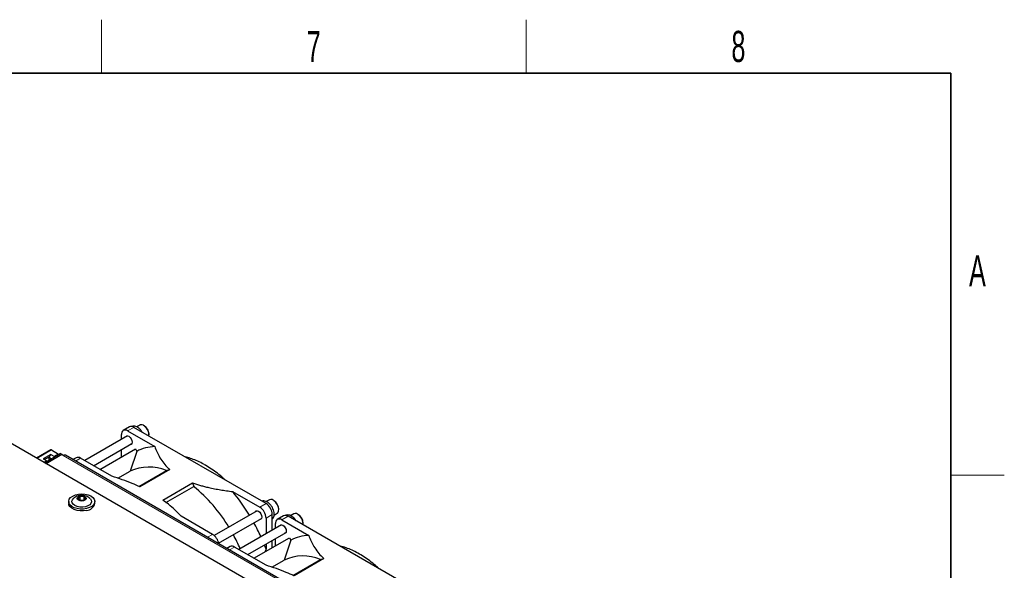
# Paper-space layout 'Blatt4' of a CAD drawing. Header units: millimetres. Extents: x 5 to 418, y 2 to 292.
# Tile 70 of 70: x 303 to 414, y 227 to 288. Entities that reach past the tile are written whole.
import ezdxf

# ---------------------------------------------------------------- set-up
doc = ezdxf.new("R2010")
doc.units = ezdxf.units.MM
doc.layers.add('SLD-0', color=7, linetype='Continuous')
doc.styles.add('SLDTEXTSTYLE1', font='TXT', dxfattribs={"width": 0.605})

psp = doc.layouts.new('Blatt4')

# ---------------------------------------------------------------- linework, layer by layer
at = {"color": 7, "linetype": 'Continuous', "lineweight": 25}
for p, q in [((340.08, 219.02), (283.16, 251.88)), ((315.63, 242.69), (314.92, 242.28)), ((330.98, 234.07), (316.13, 242.64)), ((316.78, 242.9), (316.43, 242.7)), ((317.29, 242.82), (317.21, 242.86)), ((315.41, 241.68), (310.59, 238.9)), ((314.72, 241.28), (314.72, 241.83)), ((315.42, 242.23), (318.47, 240.48)), ((317.83, 241.79), (317.83, 241.87)), ((311.59, 238.32), (315.91, 240.81)), ((306.79, 240.11), (305.17, 239.17)), ((306.79, 239.59), (305.93, 239.1)), ((306.06, 238.66), (307.82, 239.68)), ((306.58, 239.3), (306.08, 239.01)), ((306.23, 238.56), (308, 239.58)), ((308.02, 239.57), (306.25, 238.55)), ((306.58, 239.3), (306.79, 239.59)), ((306.58, 239.26), (306.58, 239.3)), ((306.84, 239.11), (306.58, 239.26)), ((306.58, 238.97), (306.58, 239.26)), ((306.79, 239.59), (307.19, 239.36)), ((306.86, 240.1), (307.66, 239.63)), ((307.66, 239.63), (307.19, 239.36)), ((307.19, 239.36), (307.19, 239.32)), ((307.66, 239.63), (307.66, 239.59)), ((308, 239.58), (307.82, 239.68)), ((308, 239.58), (308, 239.56)), ((308.18, 239.48), (308.02, 239.57)), ((342.37, 219.91), (308.43, 239.5)), ((309.62, 239.22), (309.27, 239.02)), ((313.65, 237.13), (310.12, 239.17)), ((312.3, 237.91), (316.29, 240.21)), ((314.72, 239.31), (314.72, 240.13)), ((316.44, 239.94), (315.69, 237.7)), ((316.29, 240.21), (316.44, 239.94)), ((305.93, 239.1), (306.34, 238.86)), ((306.34, 238.86), (306.02, 238.68)), ((306.34, 238.86), (306.34, 238.82)), ((314.32, 236.91), (315.69, 237.7)), ((316.69, 236), (319.78, 237.78)), ((320.17, 237.88), (316.81, 235.94)), ((319.78, 237.78), (320.17, 237.88)), ((319.38, 234.46), (322.73, 236.4)), ((319.7, 234.19), (322.85, 236)), ((322.73, 236.4), (322.85, 236)), ((310.1, 234.87), (309.83, 234.68)), ((310.53, 234.84), (310.1, 234.87)), ((310.1, 234.46), (310.1, 234.87)), ((310.69, 234.61), (310.53, 234.84)), ((310.53, 234.49), (310.53, 234.84)), ((327.23, 235.42), (330.27, 233.66)), ((308.79, 234.29), (308.79, 234.09)), ((309.83, 234.68), (309.99, 234.44)), ((309.99, 234.44), (310.42, 234.41)), ((310.07, 234.44), (310.1, 234.46)), ((310.1, 234.46), (310.46, 234.44)), ((310.1, 234.46), (310.11, 234.44)), ((310.42, 234.41), (310.69, 234.61)), ((311.74, 234.09), (311.74, 234.29)), ((331.36, 234.48), (331.01, 234.28)), ((331.87, 234.4), (331.8, 234.44)), ((324.97, 230.6), (321.44, 232.64)), ((329.99, 233.26), (325.15, 230.47)), ((331.69, 231.07), (331.69, 232.84)), ((331.89, 232.77), (332.24, 232.97)), ((332.96, 232.69), (332.25, 232.28)), ((332.42, 233.37), (332.42, 233.45)), ((348.3, 224.07), (333.46, 232.64)), ((334.1, 232.9), (333.75, 232.7)), ((334.61, 232.82), (334.54, 232.86)), ((325.65, 229.6), (330.49, 232.39)), ((332.73, 231.68), (327.92, 228.9)), ((330.98, 232.44), (330.98, 230.67)), ((332.04, 231.28), (332.04, 231.82)), ((332.75, 232.23), (335.79, 230.48)), ((335.16, 231.79), (335.16, 231.87)), ((328.92, 228.32), (333.23, 230.81)), ((326.95, 229.22), (326.59, 229.02)), ((329.63, 227.91), (333.61, 230.21)), ((330.98, 229.51), (330.98, 228.92)), ((331.69, 229.1), (331.69, 229.92)), ((332.04, 229.31), (332.04, 230.12)), ((333.77, 229.94), (333.01, 227.7)), ((333.61, 230.21), (333.77, 229.94)), ((330.98, 227.13), (327.45, 229.17)), ((330.98, 228.92), (330.86, 228.62)), ((331.65, 226.91), (333.01, 227.7)), ((334.01, 225.99), (337.1, 227.78)), ((337.49, 227.88), (334.14, 225.94)), ((337.1, 227.78), (337.49, 227.88))]:
    psp.add_line(p, q, dxfattribs=at)
at = {"color": 7, "linetype": 'Continuous', "lineweight": 18}
for p, q in [((316.13, 242.64), (315.42, 242.23)), ((306.86, 240.1), (305.21, 239.15)), ((308.18, 239.48), (342.12, 219.88)), ((310.12, 239.17), (309.56, 238.85)), ((330.27, 233.66), (330.98, 234.07)), ((331.69, 232.84), (330.98, 232.44)), ((333.46, 232.64), (332.75, 232.23)), ((324.41, 230.28), (324.97, 230.6)), ((327.45, 229.17), (326.88, 228.85))]:
    psp.add_line(p, q, dxfattribs=at)
at = {"color": 7, "linetype": 'Continuous', "lineweight": 25, "flags": 128}
for points in [[(315.21, 241.56), (315.29, 241.65), (315.41, 241.68), (315.56, 241.63), (315.7, 241.51), (315.83, 241.34), (315.91, 241.15), (315.94, 240.97)], [(315.94, 240.97), (315.91, 240.82), (315.83, 240.72), (315.71, 240.7)], [(310.81, 233.5), (310.45, 233.45), (310.08, 233.45), (309.73, 233.5), (309.4, 233.6), (309.13, 233.75), (308.93, 233.93), (308.81, 234.13), (308.79, 234.34), (308.86, 234.55), (309.01, 234.75), (309.25, 234.91), (309.55, 235.04), (309.89, 235.12), (310.26, 235.15), (310.62, 235.12), (310.97, 235.04), (311.27, 234.92), (311.5, 234.75), (311.66, 234.56), (311.73, 234.35), (311.71, 234.14), (311.6, 233.93), (311.4, 233.75), (311.13, 233.61), (310.81, 233.5)], [(310.45, 234.37), (310.26, 234.35), (310.07, 234.38), (309.9, 234.44), (309.8, 234.53), (309.76, 234.64), (309.8, 234.75), (309.91, 234.85), (310.08, 234.91), (310.27, 234.93), (310.46, 234.91), (310.62, 234.84), (310.73, 234.75), (310.76, 234.64), (310.72, 234.53), (310.61, 234.43), (310.45, 234.37)], [(310.81, 233.3), (310.45, 233.25), (310.08, 233.24), (309.73, 233.3), (309.4, 233.4), (309.13, 233.54), (308.93, 233.72), (308.81, 233.93), (308.79, 234.09)], [(310.67, 233.7), (310.37, 233.66), (310.05, 233.67), (309.76, 233.73), (309.5, 233.83), (309.31, 233.98), (309.19, 234.14), (309.16, 234.32), (309.22, 234.5), (309.29, 234.59)], [(311.23, 234.59), (311.33, 234.44), (311.36, 234.26), (311.3, 234.09), (311.16, 233.93), (310.94, 233.8), (310.67, 233.7)], [(332.24, 232.97), (332.31, 233.03), (332.4, 233.2), (332.42, 233.42), (332.37, 233.68), (332.26, 233.94), (332.1, 234.18), (331.91, 234.37)], [(329.79, 233.14), (329.87, 233.23), (330, 233.26), (330.14, 233.21), (330.29, 233.09), (330.41, 232.92), (330.49, 232.73), (330.52, 232.55)], [(330.52, 232.55), (330.49, 232.4), (330.41, 232.3), (330.29, 232.28)], [(332.53, 231.56), (332.61, 231.65), (332.74, 231.68), (332.88, 231.63), (333.03, 231.51), (333.15, 231.34), (333.23, 231.15), (333.26, 230.97)], [(333.26, 230.97), (333.23, 230.82), (333.15, 230.72), (333.03, 230.7)], [(330.98, 228.92), (330.83, 229.33), (330.8, 229.41)]]:
    psp.add_lwpolyline(points, dxfattribs=at)
at = {"color": 7, "linetype": 'Continuous', "lineweight": 25}
for centre, radius, start, end in [((315.84, 242.23), 0.503, 54.3824, 114.3071), ((316.96, 242.44), 0.502, 44.1271, 111.7166), ((316.66, 241.82), 1.17, 2.1839, 57.8107), ((316.53, 241.76), 1.29, 355.7417, 52.4031), ((315.15, 241.9), 0.437, 50.7967, 189.214), ((318.63, 235.77), 4.71, 92.0026, 117.6828), ((306.82, 240.05), 0.0629, 54.3824, 114.3071), ((308.32, 239.27), 0.251, 65.6929, 125.6176), ((309.83, 238.76), 0.503, 54.3824, 114.3071), ((317.82, 233.11), 5.06, 67.2415, 114.9535), ((311.58, 222.27), 17.76, 30.9975, 50.6326), ((310.34, 221.37), 21.97, 31.2219, 39.7469), ((310.74, 234.32), 1.02, 273.9758, 346.9699), ((329.45, 232.37), 1.54, 2.6055, 57.3945), ((330.15, 232.77), 1.54, 2.6055, 57.3945), ((331.55, 234.02), 0.502, 44.1271, 111.7166), ((331.24, 233.4), 1.17, 2.1839, 57.8107), ((333.16, 232.23), 0.503, 54.3824, 114.3071), ((334.29, 232.44), 0.502, 44.1271, 111.7166), ((333.98, 231.82), 1.17, 2.1839, 57.8107), ((333.86, 231.76), 1.29, 355.7417, 52.4031), ((310.02, 221.14), 22.36, 24.2745, 28.7417), ((332.47, 231.89), 0.437, 50.7967, 189.214), ((324.12, 229.28), 1.57, 9.8782, 57.0463), ((310.1, 221.18), 19.6, 23.476, 28.5769), ((335.96, 225.77), 4.71, 92.0026, 117.6828), ((327.15, 228.76), 0.503, 54.3824, 114.3071), ((335.14, 223.11), 5.06, 67.2415, 114.9535)]:
    psp.add_arc(centre, radius, start, end, dxfattribs=at)
for points, knots in [([(317.06, 242.1), (317.04, 242.14), (316.97, 242.27), (316.8, 242.46), (316.58, 242.64), (316.35, 242.76), (316.13, 242.79), (315.97, 242.78), (315.9, 242.74), (315.89, 242.73)], [0, 0, 0, 0, 0.083382, 0.267808, 0.454411, 0.644981, 0.811263, 0.967799, 1, 1, 1, 1]), ([(318.47, 240.48), (318.55, 240.27), (318.71, 239.85), (319.04, 239.22), (319.46, 238.61), (319.86, 238.17), (320.12, 237.93), (320.17, 237.88)], [0, 0, 0, 0, 0.231083, 0.463124, 0.699476, 0.938163, 1, 1, 1, 1]), ([(324.16, 238.39), (324.04, 238.45), (323.7, 238.65), (323.14, 238.91), (322.5, 239.16), (322.1, 239.26), (321.91, 239.31)], [0, 0, 0, 0, 0.155341, 0.450293, 0.745362, 1, 1, 1, 1]), ([(326.4, 236.72), (326.32, 236.79), (326.03, 237.06), (325.52, 237.48), (324.85, 237.97), (324.39, 238.25), (324.16, 238.39)], [0, 0, 0, 0, 0.105883, 0.400517, 0.695301, 1, 1, 1, 1]), ([(316.81, 235.94), (316.52, 236.07), (315.88, 236.36), (314.82, 236.76), (314.04, 237.01), (313.65, 237.13)], [0, 0, 0, 0, 0.292322, 0.645449, 1, 1, 1, 1]), ([(322.73, 236.4), (322.88, 236.35), (323.16, 236.25), (323.61, 236.11), (324.07, 235.98), (324.49, 235.88), (324.86, 235.8), (325.19, 235.73), (325.53, 235.67), (325.97, 235.59), (326.54, 235.5), (327, 235.45), (327.23, 235.42)], [0, 0, 0, 0, 0.104246, 0.208777, 0.314077, 0.419595, 0.491727, 0.563909, 0.636232, 0.708595, 0.854184, 1, 1, 1, 1]), ([(311.22, 234.6), (311.21, 234.61), (311.15, 234.69), (310.99, 234.8), (310.76, 234.92), (310.48, 234.99), (310.18, 235.01), (309.87, 234.96), (309.59, 234.84), (309.4, 234.71), (309.32, 234.61), (309.3, 234.59)], [0, 0, 0, 0, 0.025909, 0.143296, 0.26363, 0.391856, 0.531767, 0.685712, 0.821947, 0.951657, 1, 1, 1, 1]), ([(321.44, 232.64), (321.22, 232.87), (320.77, 233.33), (320.08, 233.94), (319.59, 234.3), (319.38, 234.46)], [0, 0, 0, 0, 0.362186, 0.725769, 1, 1, 1, 1]), ([(331.69, 232.34), (331.71, 232.36), (331.79, 232.42), (331.87, 232.59), (331.91, 232.81), (331.9, 233.07), (331.83, 233.35), (331.7, 233.63), (331.53, 233.89), (331.32, 234.1), (331.09, 234.27), (330.86, 234.35), (330.67, 234.37), (330.57, 234.34), (330.54, 234.32)], [0, 0, 0, 0, 0.040705, 0.122712, 0.208749, 0.300709, 0.39543, 0.489998, 0.584546, 0.679744, 0.776394, 0.875234, 0.958601, 1, 1, 1, 1]), ([(334.39, 232.1), (334.36, 232.14), (334.29, 232.27), (334.13, 232.46), (333.9, 232.64), (333.67, 232.76), (333.45, 232.79), (333.29, 232.78), (333.22, 232.74), (333.21, 232.73)], [0, 0, 0, 0, 0.0833821, 0.2678077, 0.4544106, 0.6449808, 0.811263, 0.9677991, 1, 1, 1, 1]), ([(335.79, 230.48), (335.87, 230.27), (336.03, 229.84), (336.36, 229.22), (336.78, 228.61), (337.18, 228.16), (337.44, 227.93), (337.49, 227.88)], [0, 0, 0, 0, 0.231083, 0.463124, 0.699476, 0.938163, 1, 1, 1, 1]), ([(343.72, 226.72), (343.58, 226.84), (343.23, 227.16), (342.66, 227.62), (341.99, 228.09), (341.32, 228.49), (340.65, 228.83), (339.98, 229.09), (339.51, 229.25), (339.26, 229.3), (339.23, 229.31)], [0, 0, 0, 0, 0.0941, 0.24143, 0.388837, 0.536319, 0.683865, 0.831445, 0.978982, 1, 1, 1, 1]), ([(334.14, 225.94), (333.85, 226.07), (333.2, 226.36), (332.15, 226.76), (331.37, 227.01), (330.98, 227.13)], [0, 0, 0, 0, 0.292322, 0.645449, 1, 1, 1, 1])]:
    psp.add_open_spline(points, degree=3, knots=knots, dxfattribs=at)
at = {"layer": 'SLD-0', "lineweight": 18}
for p, q in [((312.5, 282.5), (312.5, 288.5)), ((360.25, 282.5), (360.25, 288.5)), ((408, 237.25), (414, 237.25))]:
    psp.add_line(p, q, dxfattribs=at)
at = {"layer": 'SLD-0', "lineweight": 35}
for p, q in [((408, 282.5), (26, 282.5)), ((408, 12), (408, 282.5))]:
    psp.add_line(p, q, dxfattribs=at)

# ---------------------------------------------------------------- texts
at = {"layer": 'SLD-0', "char_height": 3.5, "attachment_point": 2, "style": 'SLDTEXTSTYLE1'}
for s, insert in [('7', (336.35, 287.24)), ('8', (384.1, 287.24)), ('A', (410.98, 262))]:
    psp.add_mtext(s, dxfattribs=dict(at, insert=insert))

doc.saveas('drawing.dxf')
